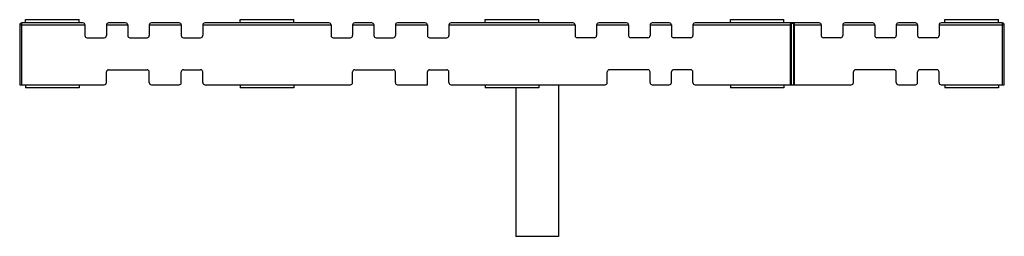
# Model space of a CAD drawing. Header units: millimetres. Extents: x 63 to 523, y 357 to 459.
import ezdxf

# ---------------------------------------------------------------- set-up
doc = ezdxf.new("R2010")
doc.units = ezdxf.units.MM
doc.header["$LTSCALE"] = 53.372323
doc.layers.get('0').update_dxf_attribs({"linetype": 'CONTINUOUS'})

msp = doc.modelspace()

# ---------------------------------------------------------------- linework, layer by layer
at = {"color": 7}
for p, q in [((63.48, 456.14), (63.48, 428.14)), ((63.48, 456.14), (93.98, 456.14)), ((64.48, 428.14), (64.48, 457.14)), ((92.98, 457.14), (64.48, 457.14)), ((66.23, 457.14), (66.23, 458.64)), ((66.23, 458.64), (91.23, 458.64)), ((91.23, 457.14), (91.23, 458.64)), ((93.98, 456.14), (93.98, 451.14)), ((103.98, 456.14), (103.98, 451.14)), ((103.98, 456.14), (113.98, 456.14)), ((112.98, 457.14), (104.98, 457.14)), ((113.98, 456.14), (113.98, 451.14)), ((123.98, 456.14), (123.98, 451.14)), ((123.98, 456.14), (138.98, 456.14)), ((137.98, 457.14), (124.98, 457.14)), ((138.98, 456.14), (138.98, 451.14)), ((148.98, 456.14), (148.98, 451.14)), ((148.98, 456.14), (208.98, 456.14)), ((207.98, 457.14), (149.98, 457.14)), ((166.48, 457.14), (166.48, 458.64)), ((166.48, 458.64), (191.48, 458.64)), ((191.48, 457.14), (191.48, 458.64)), ((208.98, 456.14), (208.98, 451.14)), ((218.98, 456.14), (218.98, 451.14)), ((218.98, 456.14), (228.98, 456.14)), ((227.98, 457.14), (219.98, 457.14)), ((228.98, 456.14), (228.98, 451.14)), ((238.98, 456.14), (238.98, 451.14)), ((238.98, 456.14), (253.98, 456.14)), ((252.98, 457.14), (239.98, 457.14)), ((253.98, 456.14), (253.98, 451.14)), ((263.98, 456.14), (263.98, 451.14)), ((263.98, 456.14), (322.98, 456.14)), ((321.98, 457.14), (264.98, 457.14)), ((280.98, 457.14), (280.98, 458.64)), ((280.98, 458.64), (305.98, 458.64)), ((305.98, 457.14), (305.98, 458.64)), ((322.98, 456.14), (322.98, 451.14)), ((332.98, 456.14), (332.98, 451.14)), ((332.98, 456.14), (347.98, 456.14)), ((346.98, 457.14), (333.98, 457.14)), ((347.98, 456.14), (347.98, 451.14)), ((357.98, 456.14), (367.98, 456.14)), ((357.98, 456.14), (357.98, 451.14)), ((366.98, 457.14), (358.98, 457.14)), ((367.98, 456.14), (367.98, 451.14)), ((377.98, 456.14), (423.48, 456.14)), ((377.98, 456.14), (377.98, 451.14)), ((436.98, 457.14), (378.98, 457.14)), ((395.48, 458.64), (420.48, 458.64)), ((395.48, 457.14), (395.48, 458.64)), ((420.48, 457.14), (420.48, 458.64)), ((423.48, 456.14), (423.48, 428.14)), ((423.98, 457), (424.98, 457)), ((423.98, 428.14), (423.98, 457)), ((424.98, 457), (424.98, 428.14)), ((425.48, 456.14), (437.98, 456.14)), ((425.48, 428.14), (425.48, 456.14)), ((437.98, 456.14), (437.98, 451.14)), ((447.98, 456.14), (462.98, 456.14)), ((447.98, 456.14), (447.98, 451.14)), ((461.98, 457.14), (448.98, 457.14)), ((462.98, 456.14), (462.98, 451.14)), ((472.98, 456.14), (482.98, 456.14)), ((472.98, 456.14), (472.98, 451.14)), ((481.98, 457.14), (473.98, 457.14)), ((482.98, 456.14), (482.98, 451.14)), ((492.98, 456.14), (523.48, 456.14)), ((492.98, 456.14), (492.98, 451.14)), ((522.48, 457.14), (493.98, 457.14)), ((495.73, 458.64), (520.73, 458.64)), ((495.73, 457.14), (495.73, 458.64)), ((520.73, 457.14), (520.73, 458.64)), ((522.48, 457.14), (522.48, 428.14)), ((523.48, 428.14), (523.48, 456.14)), ((94.98, 450.14), (102.98, 450.14)), ((114.98, 450.14), (122.98, 450.14)), ((139.98, 450.14), (147.98, 450.14)), ((209.98, 450.14), (217.98, 450.14)), ((229.98, 450.14), (237.98, 450.14)), ((254.98, 450.14), (262.98, 450.14)), ((331.98, 450.14), (323.98, 450.14)), ((356.98, 450.14), (348.98, 450.14)), ((376.98, 450.14), (368.98, 450.14)), ((446.98, 450.14), (438.98, 450.14)), ((471.98, 450.14), (463.98, 450.14)), ((491.98, 450.14), (483.98, 450.14)), ((103.98, 429.14), (103.98, 434.14)), ((104.98, 435.14), (122.98, 435.14)), ((123.98, 429.14), (123.98, 434.14)), ((138.98, 429.14), (138.98, 434.14)), ((139.98, 435.14), (147.98, 435.14)), ((148.98, 429.14), (148.98, 434.14)), ((218.98, 429.14), (218.98, 434.14)), ((219.98, 435.14), (237.98, 435.14)), ((238.98, 429.14), (238.98, 434.14)), ((253.98, 428.14), (253.98, 434.14)), ((254.98, 435.14), (262.98, 435.14)), ((263.98, 429.14), (263.98, 434.14)), ((337.98, 429.14), (337.98, 434.14)), ((356.98, 435.14), (338.98, 435.14)), ((357.98, 429.14), (357.98, 434.14)), ((367.98, 429.14), (367.98, 434.14)), ((376.98, 435.14), (368.98, 435.14)), ((377.98, 429.14), (377.98, 434.14)), ((452.98, 429.14), (452.98, 434.14)), ((471.98, 435.14), (453.98, 435.14)), ((472.98, 429.14), (472.98, 434.14)), ((482.98, 429.14), (482.98, 434.14)), ((491.98, 435.14), (483.98, 435.14)), ((492.98, 429.14), (492.98, 434.14)), ((63.48, 428.14), (102.98, 428.14)), ((66.23, 428.14), (66.23, 426.64)), ((91.23, 428.14), (91.23, 426.64)), ((124.98, 428.14), (137.98, 428.14)), ((149.98, 428.14), (217.98, 428.14)), ((166.48, 428.14), (166.48, 426.64)), ((191.48, 428.14), (191.48, 426.64)), ((239.98, 428.14), (253.98, 428.14)), ((264.98, 428.14), (336.98, 428.14)), ((280.98, 428.14), (280.98, 426.64)), ((305.98, 428.14), (305.98, 426.64)), ((315.22, 428.14), (315.22, 357.14)), ((358.98, 428.14), (366.98, 428.14)), ((378.98, 428.14), (451.98, 428.14)), ((395.48, 428.14), (395.48, 426.64)), ((420.48, 428.14), (420.48, 426.64)), ((473.98, 428.14), (481.98, 428.14)), ((493.98, 428.14), (523.48, 428.14)), ((495.73, 428.14), (495.73, 426.64)), ((520.73, 428.14), (520.73, 426.64)), ((91.23, 426.64), (66.23, 426.64)), ((191.48, 426.64), (166.48, 426.64)), ((305.98, 426.64), (280.98, 426.64)), ((295.22, 426.64), (295.22, 357.14)), ((420.48, 426.64), (395.48, 426.64)), ((520.73, 426.64), (495.73, 426.64)), ((315.22, 357.14), (295.22, 357.14))]:
    msp.add_line(p, q, dxfattribs=at)
for centre, start, end in [((64.48, 456.14), 90, 180), ((92.98, 456.14), 0, 90), ((104.98, 456.14), 90, 180), ((112.98, 456.14), 0, 90), ((124.98, 456.14), 90, 180), ((137.98, 456.14), 0, 90), ((149.98, 456.14), 90, 180), ((207.98, 456.14), 0, 90), ((219.98, 456.14), 90, 180), ((227.98, 456.14), 0, 90), ((239.98, 456.14), 90, 180), ((252.98, 456.14), 0, 90), ((264.98, 456.14), 90, 180), ((321.98, 456.14), 0, 90), ((333.98, 456.14), 90, 180), ((346.98, 456.14), 0, 90), ((358.98, 456.14), 90, 180), ((366.98, 456.14), 0, 90), ((378.98, 456.14), 90, 180), ((436.98, 456.14), 0, 90), ((448.98, 456.14), 90, 180), ((461.98, 456.14), 0, 90), ((473.98, 456.14), 90, 180), ((481.98, 456.14), 0, 90), ((493.98, 456.14), 90, 180), ((522.48, 456.14), 0, 90), ((94.98, 451.14), 180, 270), ((102.98, 451.14), 270, 360), ((114.98, 451.14), 180, 270), ((122.98, 451.14), 270, 360), ((139.98, 451.14), 180, 270), ((147.98, 451.14), 270, 360), ((209.98, 451.14), 180, 270), ((217.98, 451.14), 270, 360), ((229.98, 451.14), 180, 270), ((237.98, 451.14), 270, 360), ((254.98, 451.14), 180, 270), ((262.98, 451.14), 270, 360), ((323.98, 451.14), 180, 270), ((331.98, 451.14), 270, 360), ((348.98, 451.14), 180, 270), ((356.98, 451.14), 270, 360), ((368.98, 451.14), 180, 270), ((376.98, 451.14), 270, 360), ((438.98, 451.14), 180, 270), ((446.98, 451.14), 270, 360), ((463.98, 451.14), 180, 270), ((471.98, 451.14), 270, 360), ((483.98, 451.14), 180, 270), ((491.98, 451.14), 270, 360), ((104.98, 434.14), 90, 180), ((122.98, 434.14), 0, 90), ((139.98, 434.14), 90, 180), ((147.98, 434.14), 0, 90), ((219.98, 434.14), 90, 180), ((237.98, 434.14), 0, 90), ((254.98, 434.14), 90, 180), ((262.98, 434.14), 0, 90), ((338.98, 434.14), 90, 180), ((356.98, 434.14), 0, 90), ((368.98, 434.14), 90, 180), ((376.98, 434.14), 0, 90), ((453.98, 434.14), 90, 180), ((471.98, 434.14), 0, 90), ((483.98, 434.14), 90, 180), ((491.98, 434.14), 0, 90), ((102.98, 429.14), 270, 360), ((124.98, 429.14), 180, 270), ((137.98, 429.14), 270, 360), ((149.98, 429.14), 180, 270), ((217.98, 429.14), 270, 360), ((239.98, 429.14), 180, 270), ((264.98, 429.14), 180, 270), ((336.98, 429.14), 270, 360), ((358.98, 429.14), 180, 270), ((366.98, 429.14), 270, 360), ((378.98, 429.14), 180, 270), ((451.98, 429.14), 270, 360), ((473.98, 429.14), 180, 270), ((481.98, 429.14), 270, 360), ((493.98, 429.14), 180, 270)]:
    msp.add_arc(centre, 1, start, end, dxfattribs=at)
for points, knots in [([(423.98, 457), (423.87, 457), (423.67, 456.98), (423.49, 456.74), (423.48, 456.44), (423.48, 456.24), (423.48, 456.14)], [0, 0, 0, 0, 0.26152, 0.479224, 0.725296, 1, 1, 1, 1]), ([(425.48, 456.14), (425.48, 456.24), (425.48, 456.44), (425.47, 456.74), (425.28, 456.98), (425.08, 457), (424.98, 457)], [0, 0, 0, 0, 0.274715, 0.520813, 0.738526, 1, 1, 1, 1])]:
    msp.add_open_spline(points, degree=3, knots=knots, dxfattribs=at)

doc.saveas('drawing.dxf')
